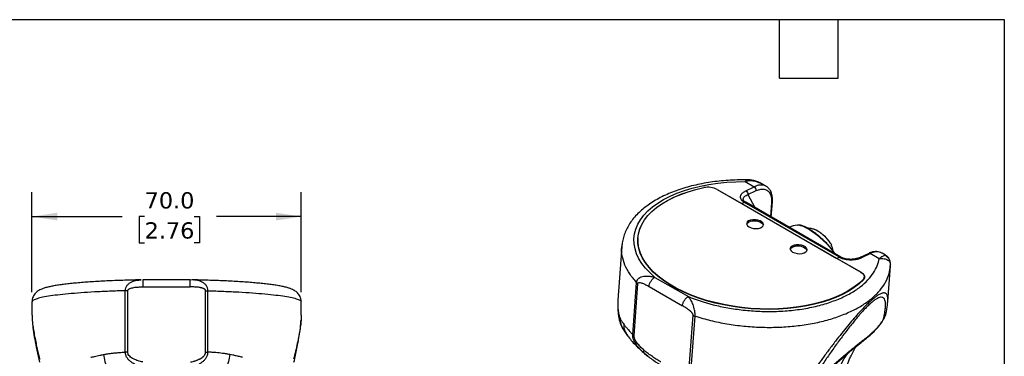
# Model space of a CAD drawing. Header units: millimetres. Extents: x 13 to 546, y 13 to 419.
# Tile 20 of 20: x 290 to 546, y 331 to 419. Entities that reach past the tile are written whole.
import ezdxf

# ---------------------------------------------------------------- set-up
doc = ezdxf.new("R2010")
doc.units = ezdxf.units.MM
doc.header["$LTSCALE"] = 2
doc.linetypes.add('SLD-Solid', pattern=[0])
doc.layers.add('DIMENSIONS', color=140, linetype='SLD-Solid', lineweight=25)
doc.layers.add('TEXT', color=140, linetype='SLD-Solid', lineweight=25)
doc.styles.add('SLDTEXTSTYLE0', font='VERDANA.TTF')
doc.dimstyles.new('SLDDIMSTYLE1', dxfattribs={"dimtxt": 4.316016, "dimasz": 6.604, "dimexe": 0, "dimexo": 0.0625, "dimgap": 1.079004, "dimtad": 0, "dimtih": 1, "dimtoh": 1, "dimrnd": 1e-09, "dimzin": 4, "dimdsep": 46, "dimtxsty": 'SLDTEXTSTYLE0', "dimsah": 1, "dimcen": 0.09, "dimadec": 0, "dimazin": 1, "dimtfac": 1, "dimtofl": 0, "dimtmove": 0, "dimatfit": 3, "dimfxl": 0, "dimfrac": 2, "dimtolj": 1, "dimtzin": 12, "dimarcsym": 0})

# ---------------------------------------------------------------- blocks, each defined once
blk = doc.blocks.new('_D_5')
at = {"layer": 'DIMENSIONS'}
for p, q in [((293.39, 348.17), (293.39, 374.19)), ((363.39, 348.17), (363.39, 374.19)), ((293.39, 367.84), (316.83, 367.84)), ((322.67, 367.84), (321.22, 367.84)), ((321.22, 367.84), (321.22, 360.98)), ((335.5, 367.84), (336.95, 367.84)), ((336.95, 367.84), (336.95, 360.98)), ((363.39, 367.84), (341.35, 367.84)), ((321.22, 360.98), (322.67, 360.98)), ((336.95, 360.98), (335.5, 360.98))]:
    blk.add_line(p, q, dxfattribs=at)
for points in [[(293.39, 367.84), (299.99, 366.82), (299.99, 368.85)], [(363.39, 367.84), (356.79, 368.85), (356.79, 366.82)]]:
    blk.add_solid(points, dxfattribs=at)
at = {"layer": 'DIMENSIONS', "char_height": 4.233, "attachment_point": 1, "style": 'SLDTEXTSTYLE0'}
for s, insert in [('70.0', (322.67, 374.18)), ('2.76', (322.67, 366.35))]:
    blk.add_mtext(s, dxfattribs=dict(at, insert=insert))

msp = doc.modelspace()

# ---------------------------------------------------------------- linework, layer by layer
for p, q in [((478.791, 376.949), (481.124, 375.602)), ((481.714, 376.95), (481.832, 376.886)), ((484.192, 375.722), (483.274, 376.252)), ((468.031, 375.365), (468.031, 375.367)), ((471.474, 374.891), (477.848, 371.211)), ((471.474, 374.891), (508.821, 353.331)), ((478.943, 374.564), (481.124, 375.602)), ((479.46, 373.558), (481.641, 374.597)), ((478.539, 371.541), (477.848, 371.211)), ((478.537, 371.539), (477.848, 371.211)), ((477.848, 371.211), (502.597, 356.924)), ((503.286, 357.252), (478.537, 371.539)), ((503.635, 357.266), (478.887, 371.553)), ((479.46, 373.558), (481.226, 370.203)), ((485.575, 371.388), (485.317, 367.841)), ((485.521, 367.723), (485.81, 371.699)), ((492.232, 365.637), (492.502, 365.653)), ((450.841, 361.486), (450.831, 361.434)), ((450.884, 362.323), (450.863, 362.026)), ((446.676, 360.029), (445.665, 346.103)), ((515.235, 357.801), (514.315, 358.332)), ((503.288, 357.253), (502.597, 356.924)), ((503.286, 357.252), (502.597, 356.924)), ((508.971, 353.244), (502.597, 356.924)), ((510.854, 358.256), (508.673, 357.217)), ((509.066, 357.174), (511.247, 358.213)), ((513.58, 356.866), (511.247, 358.213)), ((515.211, 357.804), (515.233, 357.798)), ((516.496, 355.534), (516.497, 355.811)), ((508.97, 353.239), (508.971, 353.244)), ((515.822, 345.728), (516.492, 354.961)), ((516.468, 355.531), (516.512, 355.336)), ((516.491, 355.018), (516.508, 355.39)), ((321.145, 351.291), (321.806, 351.331)), ((334.53, 351.366), (322.234, 351.366)), ((322.257, 351.311), (322.257, 351.339)), ((335.485, 351.306), (334.491, 351.349)), ((334.523, 351.311), (334.523, 351.339)), ((335.653, 351.297), (334.979, 351.334)), ((449.534, 337.088), (450.523, 350.705)), ((455.309, 352.009), (463.982, 347.002)), ((509.378, 351.234), (509.397, 351.493)), ((509.677, 351.812), (509.699, 352.109)), ((317.646, 332.557), (317.647, 348.535)), ((318.26, 332.565), (318.261, 348.544)), ((322.257, 349.54), (334.523, 349.54)), ((338.52, 332.565), (338.52, 348.544)), ((339.134, 332.557), (339.134, 348.535)), ((449.9, 336.805), (450.889, 350.422)), ((453.777, 349.64), (462.45, 344.633)), ((293.39, 345.632), (293.39, 342.153)), ((363.39, 342.136), (363.39, 345.632)), ((515.793, 345.432), (515.817, 345.728)), ((464.227, 328.534), (465.215, 342.152)), ((464.729, 328.316), (465.717, 341.934)), ((446.788, 338.899), (448.195, 336.772)), ((446.809, 338.987), (446.845, 338.908)), ((511.191, 336.969), (512.331, 338.047)), ((453.41, 331.515), (452.574, 332.2)), ((452.67, 332.111), (453.409, 331.514)), ((497.211, 325.217), (504.528, 331.485)), ((497.635, 325.76), (504.951, 332.029)), ((504.951, 332.029), (504.527, 331.486))]:
    msp.add_line(p, q)
at = {"flags": 128}
for points in [[(455.309, 352.009), (454.016, 353.173), (452.886, 354.377), (451.926, 355.615), (451.141, 356.879), (450.537, 358.162), (450.117, 359.456), (449.882, 360.753), (449.836, 362.046), (449.978, 363.327), (450.306, 364.589), (450.82, 365.824), (451.516, 367.025), (452.39, 368.185), (453.437, 369.297), (454.651, 370.354), (456.024, 371.351), (457.549, 372.281), (459.216, 373.14), (461.016, 373.921), (462.938, 374.62), (464.972, 375.234), (467.103, 375.758), (469.322, 376.19), (471.613, 376.527), (473.965, 376.766), (476.362, 376.908), (478.791, 376.949)], [(509.545, 351.402), (508.407, 350.351), (507.109, 349.358), (505.659, 348.429), (504.065, 347.57), (502.338, 346.785), (500.487, 346.081), (498.524, 345.46), (496.461, 344.926), (494.31, 344.483), (492.083, 344.133), (489.794, 343.879), (487.457, 343.722), (485.087, 343.663), (482.696, 343.702), (480.299, 343.839), (477.912, 344.073), (475.548, 344.403), (473.22, 344.826), (470.945, 345.341), (468.734, 345.945), (466.601, 346.632), (464.56, 347.401), (462.621, 348.245), (460.798, 349.16), (459.1, 350.14), (457.538, 351.179), (456.122, 352.272), (454.859, 353.411), (453.758, 354.59), (452.825, 355.802), (452.065, 357.039), (451.484, 358.294), (451.084, 359.56), (450.869, 360.828), (450.839, 362.092), (450.994, 363.344), (451.334, 364.576), (451.857, 365.78), (452.559, 366.95), (453.436, 368.079), (454.483, 369.159), (455.694, 370.185), (457.061, 371.15), (458.577, 372.048), (460.231, 372.875), (462.015, 373.624), (463.917, 374.292), (465.927, 374.874), (468.031, 375.367)], [(509.397, 351.493), (508.264, 350.444), (506.972, 349.453), (505.527, 348.525), (503.94, 347.668), (502.219, 346.884), (500.375, 346.181), (498.419, 345.56), (496.362, 345.027), (494.218, 344.584), (491.998, 344.235), (489.716, 343.981), (487.386, 343.823), (485.022, 343.763), (482.638, 343.801), (480.248, 343.937), (477.867, 344.17), (475.509, 344.499), (473.188, 344.921), (470.918, 345.434), (468.713, 346.035), (466.586, 346.721), (464.55, 347.487), (462.617, 348.329), (460.798, 349.241), (459.105, 350.218), (457.547, 351.255), (456.135, 352.345), (454.876, 353.481), (453.779, 354.657), (452.849, 355.865), (452.092, 357.099), (451.513, 358.351), (451.116, 359.613), (450.902, 360.878), (450.873, 362.139), (451.029, 363.387), (451.369, 364.615), (451.892, 365.816), (452.594, 366.982), (453.47, 368.107), (454.516, 369.184), (455.725, 370.207), (457.091, 371.168), (458.604, 372.063), (460.255, 372.886), (462.036, 373.633), (463.935, 374.297), (465.94, 374.877), (468.04, 375.367)], [(479.138, 365.878), (479.288, 366.138), (479.636, 366.412), (480.131, 366.611), (480.73, 366.718), (481.381, 366.723), (482.024, 366.626), (482.603, 366.435), (483.067, 366.167), (483.374, 365.847), (483.489, 365.562)], [(479.775, 365.13), (480.302, 364.898), (480.92, 364.753), (481.574, 364.706), (482.206, 364.763), (482.76, 364.918), (483.186, 365.157), (483.446, 365.46), (483.518, 365.799), (483.395, 366.144), (483.089, 366.464), (482.625, 366.732), (482.046, 366.923), (481.402, 367.02), (480.752, 367.015), (480.152, 366.908), (479.657, 366.709), (479.31, 366.435), (479.142, 366.11), (479.168, 365.764), (479.385, 365.428), (479.775, 365.13)], [(492.502, 365.653), (492.586, 365.649), (493.156, 365.543), (493.836, 365.303), (494.607, 364.935), (495.448, 364.45), (496.336, 363.86), (497.247, 363.182), (498.155, 362.434), (499.037, 361.636), (499.868, 360.811), (500.626, 359.98), (501.289, 359.167), (501.84, 358.394), (501.933, 358.249)], [(450.863, 362.026), (450.851, 361.841), (450.845, 361.134)], [(490.451, 359.346), (490.602, 359.606), (490.949, 359.88), (491.445, 360.08), (492.044, 360.187), (492.694, 360.192), (493.338, 360.095), (493.917, 359.904), (494.381, 359.636), (494.688, 359.315), (494.803, 359.031)], [(491.088, 358.599), (491.616, 358.367), (492.234, 358.221), (492.888, 358.175), (493.52, 358.231), (494.073, 358.386), (494.499, 358.626), (494.76, 358.928), (494.832, 359.267), (494.709, 359.612), (494.402, 359.933), (493.939, 360.201), (493.359, 360.392), (492.716, 360.489), (492.066, 360.484), (491.466, 360.377), (490.971, 360.177), (490.624, 359.903), (490.456, 359.579), (490.481, 359.233), (490.699, 358.897), (491.088, 358.599)], [(500.97, 360.802), (501.147, 360.449), (501.161, 360.415)], [(508.821, 353.331), (509.123, 353.129), (509.367, 352.909), (509.548, 352.674), (509.66, 352.431), (509.701, 352.186), (509.67, 351.944), (509.567, 351.711), (509.397, 351.493)], [(509.545, 351.402), (509.717, 351.62), (509.82, 351.854), (509.851, 352.097), (509.811, 352.343), (509.699, 352.586), (509.518, 352.822), (509.273, 353.043), (508.971, 353.244)]]:
    msp.add_lwpolyline(points, dxfattribs=at)
for centre, radius, start, end in [((469.083, 370.295), 5.18, 62.51677, 101.71731), ((469.087, 370.303), 5.172, 62.51667, 101.68042), ((482.774, 372.779), 3.271, 65.1657, 120.29995), ((480.496, 374.645), 1.145, 357.60581, 56.74785), ((478.725, 371.219), 0.371, 64.01194, 120.43999), ((481.135, 362.365), 4.357, 80.652, 104.98286), ((493.714, 356.762), 8.998, 99.48314, 113.14641), ((493.11, 356.027), 9.196, 31.27965, 68.17128), ((492.449, 355.834), 4.357, 80.65591, 104.97899), ((511.01, 357.867), 0.419, 55.61587, 111.88753), ((512.893, 355.406), 3.254, 64.0696, 120.38233), ((503.477, 356.91), 0.392, 68.88092, 119.18321), ((508.763, 351.892), 0.917, 326.2597, 355.01952), ((508.864, 351.697), 0.882, 356.24047, 20.31775)]:
    msp.add_arc(centre, radius, start, end)
for points, knots in [([(479.499, 377.384), (478.941, 377.393), (477.593, 377.415), (475.47, 377.346), (473.143, 377.192), (470.853, 376.946), (468.611, 376.613), (466.425, 376.191), (464.305, 375.682), (462.261, 375.087), (460.302, 374.406), (458.436, 373.641), (456.673, 372.794), (455.021, 371.865), (453.491, 370.856), (452.093, 369.773), (450.837, 368.618), (449.734, 367.4), (448.792, 366.127), (448.018, 364.809), (447.411, 363.458), (446.986, 362.083), (446.745, 360.94), (446.709, 360.254), (446.697, 360.036)], [0, 0, 0, 0, 0.0334681, 0.0809182, 0.128406, 0.1759462, 0.2235539, 0.2712443, 0.3190321, 0.3669308, 0.4149504, 0.4630955, 0.5113597, 0.5597194, 0.6081158, 0.6564308, 0.7045165, 0.7521858, 0.7992409, 0.8455205, 0.8909495, 0.9355673, 0.9795247, 1, 1, 1, 1]), ([(478.791, 376.949), (478.974, 377.161), (479.208, 377.431), (479.448, 377.358), (479.499, 377.342)], [0, 0, 0, 0, 0.7852347, 1, 1, 1, 1]), ([(481.832, 376.886), (481.762, 376.907), (481.621, 376.95), (481.409, 377.004), (481.194, 377.05), (480.976, 377.087), (480.756, 377.116), (480.533, 377.134), (480.287, 377.144), (479.999, 377.14), (479.649, 377.112), (479.24, 377.055), (478.947, 376.986), (478.791, 376.949)], [0, 0, 0, 0, 0.0690391, 0.1388059, 0.2093426, 0.2806898, 0.3528868, 0.4259717, 0.4999808, 0.5961756, 0.7115581, 0.8461601, 1, 1, 1, 1]), ([(481.74, 376.962), (481.407, 377.069), (480.762, 377.274), (480.011, 377.39), (479.592, 377.383), (479.496, 377.381)], [0, 0, 0, 0, 0.4523023, 0.8751577, 1, 1, 1, 1]), ([(483.274, 376.227), (483.174, 376.293), (482.683, 376.615), (482.124, 376.821), (481.678, 376.985)], [0, 0, 0, 0, 0.20400626, 1, 1, 1, 1]), ([(481.832, 376.886), (482.088, 376.793), (482.575, 376.618), (483.052, 376.393), (483.262, 376.257), (483.273, 376.251)], [0, 0, 0, 0, 0.5140881, 0.9763891, 1, 1, 1, 1]), ([(478.539, 371.541), (478.5, 371.564), (478.42, 371.611), (478.309, 371.686), (478.205, 371.762), (478.108, 371.841), (478.018, 371.922), (477.935, 372.006), (477.859, 372.092), (477.717, 372.275), (477.564, 372.569), (477.521, 372.908), (477.559, 373.184), (477.631, 373.398), (477.744, 373.611), (477.904, 373.823), (478.104, 374.027), (478.346, 374.221), (478.623, 374.402), (478.836, 374.51), (478.943, 374.564)], [0, 0, 0, 0, 0.02666149, 0.05319552, 0.07967299, 0.10616526, 0.13274354, 0.1594784, 0.18643913, 0.21369334, 0.32898085, 0.44770595, 0.5111824, 0.57583947, 0.64335463, 0.71202036, 0.78385454, 0.85537065, 0.92720865, 1, 1, 1, 1]), ([(478.943, 374.564), (479.091, 374.478), (479.233, 374.32), (479.424, 373.948), (479.473, 373.736), (479.46, 373.558)], [0, 0, 0, 0, 0.5, 0.5, 1, 1, 1, 1]), ([(481.641, 374.597), (482.054, 374.794), (482.462, 374.919), (483.235, 375.018), (483.601, 374.991), (484.259, 374.787), (484.552, 374.61), (485.042, 374.12), (485.239, 373.806), (485.38, 373.437)], [0, 0, 0, 0, 0.25, 0.25, 0.5, 0.5, 0.75, 0.75, 1, 1, 1, 1]), ([(485.574, 374.017), (485.518, 374.153), (485.363, 374.531), (485.005, 375.062), (484.567, 375.507), (484.241, 375.676), (484.127, 375.735)], [0, 0, 0, 0, 0.1838317, 0.5113382, 0.8295936, 1, 1, 1, 1]), ([(485.38, 373.437), (485.44, 373.511), (485.561, 373.659), (485.613, 373.884), (485.566, 374), (485.548, 374.045)], [0, 0, 0, 0, 0.3811997, 0.7623994, 1, 1, 1, 1]), ([(485.805, 371.64), (485.826, 372.077), (485.867, 372.961), (485.66, 373.694), (485.556, 374.065)], [0, 0, 0, 0, 0.493766, 1, 1, 1, 1]), ([(478.352, 372.034), (478.31, 372.127), (478.219, 372.329), (478.266, 372.725), (478.605, 373.186), (479.174, 373.434), (479.46, 373.558)], [0, 0, 0, 0, 0.1486816, 0.322135, 0.6592225, 1, 1, 1, 1]), ([(478.908, 371.544), (478.774, 371.63), (478.509, 371.8), (478.398, 371.962), (478.344, 372.042)], [0, 0, 0, 0, 0.50592631, 1, 1, 1, 1]), ([(485.38, 373.437), (485.406, 373.366), (485.431, 373.294), (485.474, 373.143), (485.493, 373.065), (485.542, 372.826), (485.564, 372.658), (485.593, 372.311), (485.598, 372.131), (485.597, 371.765), (485.586, 371.577), (485.575, 371.388)], [0, 0, 0, 0, 0.125, 0.125, 0.25, 0.25, 0.5, 0.5, 0.75, 0.75, 1, 1, 1, 1]), ([(485.803, 371.655), (485.804, 371.649), (485.807, 371.611), (485.772, 371.543), (485.698, 371.456), (485.616, 371.411), (485.575, 371.388)], [0, 0, 0, 0, 0.0559905, 0.3706604, 0.6853302, 1, 1, 1, 1]), ([(496.876, 363.579), (496.735, 363.685), (496.319, 363.998), (495.64, 364.441), (494.858, 364.899), (494.122, 365.261), (493.442, 365.513), (492.934, 365.648), (492.666, 365.644), (492.584, 365.643)], [0, 0, 0, 0, 0.0840426, 0.2492555, 0.4151918, 0.582357, 0.7516187, 0.9244966, 1, 1, 1, 1]), ([(496.55, 364.55), (496.5, 364.567), (496.141, 364.681), (495.617, 364.776), (495.143, 364.801), (494.993, 364.809)], [0, 0, 0, 0, 0.1005436, 0.716059, 1, 1, 1, 1]), ([(501.012, 360.737), (500.96, 360.83), (500.803, 361.111), (500.461, 361.587), (499.968, 362.16), (499.42, 362.709), (498.838, 363.222), (498.238, 363.683), (497.639, 364.075), (497.083, 364.379), (496.736, 364.49), (496.573, 364.543)], [0, 0, 0, 0, 0.0630639, 0.1904136, 0.3103586, 0.4265719, 0.5415649, 0.6567775, 0.7732975, 0.893304, 1, 1, 1, 1]), ([(500.774, 359.938), (500.645, 360.092), (500.308, 360.495), (499.677, 361.158), (498.911, 361.903), (498.105, 362.617), (497.419, 363.183), (497.01, 363.481), (496.876, 363.579)], [0, 0, 0, 0, 0.1215542, 0.3176906, 0.51330447, 0.70870439, 0.90413074, 1, 1, 1, 1]), ([(450.523, 350.705), (449.898, 351.441), (448.647, 352.913), (447.415, 355.225), (446.755, 357.559), (446.532, 359.178), (446.684, 359.989), (446.692, 360.035)], [0, 0, 0, 0, 0.2462848, 0.4925696, 0.7388544, 0.9851392, 1, 1, 1, 1]), ([(502.053, 358.18), (502.048, 358.189), (501.918, 358.421), (501.588, 358.907), (501.16, 359.491), (500.857, 359.842), (500.774, 359.938)], [0, 0, 0, 0, 0.0171879, 0.4330833, 0.8438963, 1, 1, 1, 1]), ([(501.587, 358.899), (501.534, 359.165), (501.428, 359.692), (501.239, 360.194), (501.146, 360.443)], [0, 0, 0, 0, 0.5051226, 1, 1, 1, 1]), ([(514.25, 358.345), (514.162, 358.399), (513.88, 358.571), (513.324, 358.705), (512.616, 358.752), (511.87, 358.642), (511.278, 358.45), (510.937, 358.294), (510.854, 358.256)], [0, 0, 0, 0, 0.0923977, 0.2966135, 0.5016646, 0.7119427, 0.9289964, 1, 1, 1, 1]), ([(463.982, 347.002), (465.884, 346.23), (468.044, 345.511), (471.642, 344.603), (472.899, 344.329), (475.515, 343.856), (476.873, 343.657), (479.661, 343.348), (481.092, 343.239), (483.993, 343.124), (485.462, 343.118), (488.396, 343.217), (489.861, 343.322), (492.741, 343.645), (494.157, 343.863), (496.895, 344.407), (498.217, 344.734), (500.729, 345.483), (501.919, 345.906), (504.138, 346.832), (505.167, 347.335), (507.045, 348.401), (507.895, 348.963), (509.41, 350.128), (510.075, 350.73), (511.225, 351.951), (511.709, 352.572), (512.911, 354.434), (513.375, 355.675), (513.58, 356.866)], [0, 0, 0, 0, 0.125, 0.125, 0.1875, 0.1875, 0.25, 0.25, 0.3125, 0.3125, 0.375, 0.375, 0.4375, 0.4375, 0.5, 0.5, 0.5625, 0.5625, 0.625, 0.625, 0.6875, 0.6875, 0.75, 0.75, 0.8125, 0.8125, 0.875, 0.875, 1, 1, 1, 1]), ([(503.288, 357.253), (503.35, 357.274), (503.473, 357.316), (503.595, 357.309), (503.634, 357.268), (503.636, 357.266)], [0, 0, 0, 0, 0.4864369, 0.9728746, 1, 1, 1, 1]), ([(503.288, 357.253), (503.337, 357.227), (503.434, 357.173), (503.639, 357.071), (504.026, 356.912), (504.641, 356.734), (505.434, 356.61), (506.241, 356.574), (507.033, 356.618), (507.64, 356.715), (508.11, 356.825), (508.492, 356.937), (508.818, 357.06), (509.009, 357.148), (509.066, 357.174)], [0, 0, 0, 0, 0.0312723, 0.0625254, 0.125048, 0.2498541, 0.3742901, 0.4998098, 0.6249497, 0.7499237, 0.8039819, 0.8749894, 0.9629816, 1, 1, 1, 1]), ([(508.695, 357.228), (508.264, 357.064), (507.633, 356.823), (506.597, 356.708), (505.855, 356.7), (505.154, 356.768), (504.533, 356.898), (504.008, 357.072), (503.742, 357.214), (503.614, 357.281)], [0, 0, 0, 0, 0.2981592, 0.4364568, 0.5665505, 0.6880917, 0.8008436, 0.9047652, 1, 1, 1, 1]), ([(509.066, 357.174), (508.99, 357.209), (508.847, 357.274), (508.728, 357.231), (508.671, 357.21)], [0, 0, 0, 0, 0.52644233, 1, 1, 1, 1]), ([(514.961, 357.761), (514.863, 357.698), (514.677, 357.612), (514.313, 357.398), (514.178, 357.313), (513.89, 357.113), (513.738, 356.998), (513.58, 356.866)], [0, 0, 0, 0, 0.5, 0.5, 0.75, 0.75, 1, 1, 1, 1]), ([(513.58, 356.866), (514.014, 356.896), (514.864, 356.956), (515.837, 356.571), (516.405, 356.06), (516.45, 355.681), (516.468, 355.531)], [0, 0, 0, 0, 0.2887922, 0.5650609, 0.827965, 1, 1, 1, 1]), ([(514.961, 357.761), (515.021, 357.792), (515.116, 357.842), (515.185, 357.814), (515.211, 357.804)], [0, 0, 0, 0, 0.6246897, 1, 1, 1, 1]), ([(516.472, 355.785), (516.467, 355.883), (516.448, 356.241), (516.161, 356.812), (515.653, 357.413), (515.188, 357.647), (514.961, 357.761)], [0, 0, 0, 0, 0.1121755, 0.4129543, 0.7137335, 1, 1, 1, 1]), ([(516.499, 355.78), (516.453, 356.025), (516.36, 356.523), (515.981, 357.164), (515.579, 357.604), (515.288, 357.749), (515.204, 357.79)], [0, 0, 0, 0, 0.2860869, 0.5819529, 0.8792985, 1, 1, 1, 1]), ([(465.717, 341.934), (467.054, 341.537), (469.728, 340.742), (473.998, 339.884), (478.37, 339.289), (482.798, 338.991), (487.206, 338.988), (491.525, 339.28), (495.684, 339.864), (499.618, 340.73), (503.263, 341.864), (506.562, 343.248), (509.461, 344.859), (511.914, 346.673), (513.886, 348.659), (515.326, 350.788), (516.237, 352.915), (516.391, 354.348), (516.462, 355.01)], [0, 0, 0, 0, 0.0630573, 0.1261147, 0.189172, 0.2522294, 0.3152867, 0.378344, 0.4414014, 0.5044587, 0.567516, 0.6305734, 0.6936307, 0.7566881, 0.8197454, 0.8828027, 0.9458601, 1, 1, 1, 1]), ([(321.805, 351.362), (321.679, 351.359), (320.8, 351.344), (319.189, 351.306), (317, 351.243), (314.868, 351.165), (312.802, 351.074), (310.811, 350.97), (308.905, 350.854), (307.092, 350.726), (305.381, 350.586), (303.777, 350.434), (302.286, 350.271), (300.911, 350.096), (299.655, 349.908), (298.511, 349.704), (297.465, 349.475), (296.547, 349.219), (295.819, 348.947), (295.239, 348.653), (294.784, 348.354), (294.363, 347.99), (293.98, 347.536), (293.657, 346.982), (293.455, 346.344), (293.366, 345.871), (293.392, 345.637), (293.392, 345.63)], [0, 0, 0, 0, 0.0084432, 0.0588775, 0.1093373, 0.1598275, 0.2103585, 0.2609439, 0.3116011, 0.3623538, 0.413235, 0.4642929, 0.5155996, 0.5672695, 0.6194936, 0.6726177, 0.7273347, 0.785265, 0.8376274, 0.8691429, 0.8951686, 0.9180815, 0.939195, 0.9594863, 0.9794721, 0.9993838, 1, 1, 1, 1]), ([(317.647, 348.535), (317.678, 348.798), (317.741, 349.328), (318.136, 349.988), (318.682, 350.509), (319.507, 350.984), (320.353, 351.263), (320.98, 351.285), (321.145, 351.291)], [0, 0, 0, 0, 0.1518896, 0.3064294, 0.4521398, 0.6142321, 0.8986237, 1, 1, 1, 1]), ([(322.257, 349.54), (322.257, 349.799), (322.257, 350.317), (322.257, 350.926), (322.257, 351.283), (322.257, 351.305), (322.257, 351.311)], [0, 0, 0, 0, 0.29000544, 0.58001088, 0.87001632, 1, 1, 1, 1]), ([(334.523, 349.54), (334.523, 349.799), (334.523, 350.317), (334.523, 350.926), (334.523, 351.283), (334.523, 351.304), (334.523, 351.311)], [0, 0, 0, 0, 0.290109, 0.580218, 0.8703269, 1, 1, 1, 1]), ([(363.369, 345.633), (363.372, 345.773), (363.38, 346.151), (363.218, 346.733), (362.944, 347.317), (362.597, 347.794), (362.215, 348.176), (361.806, 348.487), (361.355, 348.754), (360.811, 349.006), (360.096, 349.261), (359.204, 349.502), (358.115, 349.735), (356.919, 349.942), (355.581, 350.136), (354.145, 350.312), (352.603, 350.474), (350.955, 350.624), (349.205, 350.762), (347.358, 350.887), (345.421, 351.001), (343.404, 351.101), (341.315, 351.188), (339.163, 351.262), (337.05, 351.321), (335.64, 351.349), (334.98, 351.361)], [0, 0, 0, 0, 0.01214069, 0.03259528, 0.05240543, 0.0722455, 0.09291734, 0.11557154, 0.14196554, 0.17499472, 0.22027792, 0.27975633, 0.33342769, 0.39025108, 0.44431519, 0.49699867, 0.54891974, 0.60037419, 0.65152353, 0.70246393, 0.75325637, 0.80394144, 0.85454731, 0.90509429, 0.9555975, 1, 1, 1, 1]), ([(339.134, 348.535), (339.104, 348.805), (339.046, 349.331), (338.638, 349.993), (338.104, 350.503), (337.251, 350.998), (336.414, 351.271), (335.783, 351.293), (335.653, 351.297)], [0, 0, 0, 0, 0.1562962, 0.3045504, 0.4576456, 0.6103282, 0.9202829, 1, 1, 1, 1]), ([(450.523, 350.705), (450.528, 350.746), (450.537, 350.826), (450.562, 350.944), (450.595, 351.058), (450.637, 351.168), (450.687, 351.275), (450.745, 351.377), (450.811, 351.475), (450.884, 351.568), (450.965, 351.656), (451.053, 351.739), (451.276, 351.922), (451.709, 352.155), (452.292, 352.304), (452.823, 352.361), (453.269, 352.368), (453.745, 352.337), (454.246, 352.267), (454.772, 352.16), (455.127, 352.06), (455.309, 352.009)], [0, 0, 0, 0, 0.022706, 0.0452848, 0.0677805, 0.0902371, 0.1126988, 0.1352094, 0.1578116, 0.1805473, 0.2034571, 0.2265799, 0.2499528, 0.3682508, 0.4998488, 0.5729244, 0.6500361, 0.7312668, 0.8166622, 0.9062405, 1, 1, 1, 1]), ([(450.889, 350.422), (450.896, 350.518), (450.949, 350.585), (451.108, 350.66), (451.211, 350.67), (451.437, 350.658), (451.56, 350.635), (451.815, 350.57), (451.948, 350.527), (452.352, 350.378), (452.632, 350.25), (453.199, 349.965), (453.487, 349.807), (453.777, 349.64)], [0, 0, 0, 0, 0.125, 0.125, 0.25, 0.25, 0.375, 0.375, 0.5, 0.5, 0.75, 0.75, 1, 1, 1, 1]), ([(453.777, 349.64), (453.792, 349.84), (453.838, 350.07), (454.005, 350.554), (454.127, 350.806), (454.427, 351.268), (454.603, 351.477), (454.961, 351.808), (455.143, 351.93), (455.309, 352.009)], [0, 0, 0, 0, 0.25, 0.25, 0.5, 0.5, 0.75, 0.75, 1, 1, 1, 1]), ([(317.647, 348.535), (316.258, 348.491), (313.481, 348.403), (309.6, 348.215), (306.008, 347.988), (302.776, 347.723), (299.953, 347.425), (297.586, 347.097), (295.708, 346.747), (294.365, 346.379), (293.535, 346.005), (293.447, 345.754), (293.404, 345.632)], [0, 0, 0, 0, 0.1005236, 0.20104719, 0.30157079, 0.40209438, 0.50261798, 0.60314157, 0.70366517, 0.80418877, 0.90471236, 1, 1, 1, 1]), ([(318.261, 348.544), (318.261, 348.656), (318.326, 348.766), (318.533, 348.953), (318.673, 349.032), (318.981, 349.165), (319.15, 349.22), (319.503, 349.312), (319.687, 349.35), (320.251, 349.445), (320.643, 349.483), (321.441, 349.531), (321.847, 349.54), (322.257, 349.54)], [0, 0, 0, 0, 0.125, 0.125, 0.25, 0.25, 0.375, 0.375, 0.5, 0.5, 0.75, 0.75, 1, 1, 1, 1]), ([(338.52, 348.544), (338.52, 348.572), (338.516, 348.599), (338.501, 348.654), (338.489, 348.683), (338.46, 348.735), (338.434, 348.773), (338.401, 348.81), (338.377, 348.835), (338.363, 348.849), (338.303, 348.903), (338.217, 348.965), (338.093, 349.033), (338.025, 349.066), (337.995, 349.08), (337.974, 349.089), (337.962, 349.095), (337.882, 349.13), (337.765, 349.174), (337.614, 349.221), (337.535, 349.244), (337.501, 349.254), (337.477, 349.26), (337.464, 349.263), (337.37, 349.288), (337.239, 349.319), (337.076, 349.351), (336.991, 349.367), (336.955, 349.373), (336.93, 349.378), (336.916, 349.38), (336.734, 349.411), (336.459, 349.448), (336.109, 349.481), (335.926, 349.495), (335.833, 349.501), (335.792, 349.504), (335.765, 349.505), (335.75, 349.506), (335.371, 349.529), (334.966, 349.54), (334.523, 349.54)], [0, 0, 0, 0, 0.03125, 0.03125, 0.0625, 0.0625, 0.09375, 0.109375, 0.109375, 0.125, 0.125, 0.1875, 0.21875, 0.234375, 0.2421875, 0.2421875, 0.25, 0.25, 0.3125, 0.34375, 0.359375, 0.3671875, 0.3671875, 0.375, 0.375, 0.4375, 0.46875, 0.484375, 0.4921875, 0.4921875, 0.5, 0.5, 0.625, 0.6875, 0.71875, 0.734375, 0.7421875, 0.7421875, 0.75, 0.75, 1, 1, 1, 1]), ([(339.134, 348.535), (340.522, 348.491), (343.299, 348.403), (347.18, 348.215), (350.773, 347.988), (354.004, 347.723), (356.827, 347.425), (359.194, 347.097), (361.072, 346.747), (362.415, 346.379), (363.245, 346.005), (363.333, 345.754), (363.376, 345.632)], [0, 0, 0, 0, 0.1005236, 0.20104719, 0.30157079, 0.40209438, 0.50261798, 0.60314157, 0.70366517, 0.80418877, 0.90471236, 1, 1, 1, 1]), ([(445.675, 346.13), (445.644, 345.532), (445.582, 344.304), (445.744, 342.392), (446.099, 340.461), (446.558, 339.423), (446.79, 338.897)], [0, 0, 0, 0, 0.23939, 0.4913105, 0.7421057, 1, 1, 1, 1]), ([(445.671, 346.102), (445.659, 345.957), (445.633, 345.628), (445.624, 345.016), (445.642, 344.316), (445.699, 343.606), (445.781, 342.969), (445.891, 342.384), (446.036, 341.829), (446.163, 341.536), (446.227, 341.388)], [0, 0, 0, 0, 0.0880829, 0.1996303, 0.3615698, 0.5004659, 0.6174174, 0.7443949, 0.8702588, 1, 1, 1, 1]), ([(462.45, 344.633), (462.466, 344.855), (462.519, 345.095), (462.69, 345.573), (462.808, 345.811), (463.092, 346.249), (463.257, 346.45), (463.61, 346.782), (463.798, 346.914), (463.982, 347.002)], [0, 0, 0, 0, 0.25, 0.25, 0.5, 0.5, 0.75, 0.75, 1, 1, 1, 1]), ([(465.717, 341.934), (465.719, 341.969), (465.723, 342.041), (465.728, 342.161), (465.73, 342.309), (465.724, 342.482), (465.712, 342.654), (465.699, 342.851), (465.675, 343.05), (465.641, 343.273), (465.57, 343.67), (465.431, 344.245), (465.204, 344.93), (464.938, 345.55), (464.67, 346.053), (464.348, 346.551), (464.123, 346.829), (463.982, 347.002)], [0, 0, 0, 0, 0.0187581, 0.0396255, 0.0625103, 0.0938945, 0.125011, 0.1449099, 0.187514, 0.2191125, 0.2500623, 0.3763566, 0.5000654, 0.619894, 0.7500755, 0.8441385, 1, 1, 1, 1]), ([(515.817, 345.728), (515.824, 345.81), (515.851, 346.109), (515.841, 346.548), (515.783, 347.029), (515.66, 347.413), (515.476, 347.701), (515.225, 347.888), (514.912, 347.968), (514.563, 347.943), (514.193, 347.839), (513.818, 347.678), (513.339, 347.416), (512.73, 347.009), (511.951, 346.394), (511.078, 345.623), (510.128, 344.705), (509.118, 343.66), (507.99, 342.429), (506.715, 340.97), (505.289, 339.265), (503.774, 337.388), (502.171, 335.339), (500.522, 333.168), (498.883, 330.958), (497.269, 328.738), (496.224, 327.271), (495.692, 326.522)], [0, 0, 0, 0, 0.0161897, 0.0587834, 0.0992644, 0.1377102, 0.1763476, 0.2130825, 0.2480593, 0.2814452, 0.3068229, 0.3314686, 0.3554988, 0.3906547, 0.4251653, 0.4609981, 0.4971165, 0.5323294, 0.5690695, 0.6138364, 0.6615777, 0.7127061, 0.7670811, 0.8255355, 0.8843744, 0.9410316, 1, 1, 1, 1]), ([(514.764, 341.463), (514.791, 341.584), (514.844, 341.826), (514.915, 342.176), (514.979, 342.514), (515.056, 342.957), (515.135, 343.49), (515.214, 344.217), (515.244, 344.917), (515.201, 345.565), (515.073, 346.174), (514.775, 346.702), (514.256, 346.895), (513.662, 346.786), (513.12, 346.556), (512.477, 346.158), (511.735, 345.589), (510.907, 344.851), (510.01, 343.962), (509.066, 342.95), (507.77, 341.473), (506.115, 339.448), (504.154, 336.886), (502.234, 334.258), (500.68, 332.051), (499.457, 330.277), (498.557, 328.953), (497.658, 327.615), (497.072, 326.729), (496.773, 326.278)], [0, 0, 0, 0, 0.0161696, 0.032066, 0.0476915, 0.0630488, 0.0949869, 0.1260074, 0.1762988, 0.2139682, 0.2515812, 0.3140943, 0.3763473, 0.4074022, 0.4383725, 0.4692876, 0.5001517, 0.5310141, 0.5619046, 0.5928452, 0.623871, 0.6860596, 0.7485253, 0.8111871, 0.874025, 0.9050114, 0.9369645, 0.9679156, 1, 1, 1, 1]), ([(465.215, 342.152), (465.216, 342.176), (465.215, 342.201), (465.208, 342.254), (465.202, 342.284), (465.184, 342.339), (465.168, 342.382), (465.147, 342.428), (465.132, 342.459), (465.122, 342.476), (465.083, 342.547), (465.027, 342.635), (464.943, 342.744), (464.897, 342.799), (464.877, 342.824), (464.863, 342.84), (464.855, 342.849), (464.8, 342.912), (464.72, 342.997), (464.616, 343.099), (464.562, 343.151), (464.538, 343.173), (464.522, 343.188), (464.513, 343.197), (464.448, 343.256), (464.357, 343.336), (464.244, 343.43), (464.185, 343.478), (464.159, 343.498), (464.142, 343.512), (464.132, 343.52), (464.005, 343.62), (463.813, 343.764), (463.568, 343.935), (463.439, 344.022), (463.374, 344.065), (463.345, 344.084), (463.326, 344.096), (463.315, 344.103), (463.049, 344.277), (462.763, 344.452), (462.45, 344.633)], [0, 0, 0, 0, 0.03125, 0.03125, 0.0625, 0.0625, 0.09375, 0.109375, 0.109375, 0.125, 0.125, 0.1875, 0.21875, 0.234375, 0.2421875, 0.2421875, 0.25, 0.25, 0.3125, 0.34375, 0.359375, 0.3671875, 0.3671875, 0.375, 0.375, 0.4375, 0.46875, 0.484375, 0.4921875, 0.4921875, 0.5, 0.5, 0.625, 0.6875, 0.71875, 0.734375, 0.7421875, 0.7421875, 0.75, 0.75, 1, 1, 1, 1]), ([(515.317, 342.573), (515.485, 343.339), (515.711, 344.37), (515.751, 345.215), (515.761, 345.432)], [0, 0, 0, 0, 0.7421295, 1, 1, 1, 1]), ([(293.395, 342.153), (293.394, 342.067), (293.39, 341.747), (293.414, 341.274), (293.454, 340.864), (293.466, 340.744)], [0, 0, 0, 0, 0.20595639, 0.76603836, 1, 1, 1, 1]), ([(293.466, 340.744), (293.481, 340.566), (293.535, 339.943), (293.706, 338.718), (293.989, 337.048), (294.277, 335.603), (294.515, 334.489), (294.679, 333.747), (294.851, 332.992), (295.02, 332.275), (295.2, 331.517), (295.326, 331.008), (295.4, 330.712)], [0, 0, 0, 0, 0.0657376, 0.230494, 0.4066181, 0.5870263, 0.6548246, 0.7244483, 0.7954607, 0.8637562, 0.9206385, 1, 1, 1, 1]), ([(293.472, 340.743), (293.478, 340.605), (293.515, 339.86), (293.719, 338.25), (294.094, 335.823), (294.626, 333.026), (295.076, 330.993), (295.304, 329.963)], [0, 0, 0, 0, 0.0457654, 0.2477473, 0.4776085, 0.7355812, 1, 1, 1, 1]), ([(363.315, 340.818), (363.3, 340.617), (363.251, 339.95), (363.056, 338.601), (362.746, 336.803), (362.351, 334.858), (361.898, 332.828), (361.555, 331.427), (361.38, 330.712)], [0, 0, 0, 0, 0.0754423, 0.2504298, 0.4385456, 0.6278982, 0.8102303, 1, 1, 1, 1]), ([(361.475, 329.962), (361.74, 331.156), (362.258, 333.502), (362.833, 336.683), (363.201, 339.138), (363.277, 340.388), (363.303, 340.818)], [0, 0, 0, 0, 0.3052602, 0.5995994, 0.8620293, 1, 1, 1, 1]), ([(363.377, 342.136), (363.381, 341.945), (363.388, 341.554), (363.34, 341.067), (363.315, 340.818)], [0, 0, 0, 0, 0.4879411, 1, 1, 1, 1]), ([(446.227, 341.388), (446.258, 341.326), (446.331, 341.179), (446.471, 340.926), (446.652, 340.627), (446.887, 340.267), (447.073, 340.01), (447.179, 339.865)], [0, 0, 0, 0, 0.12191045, 0.28857679, 0.49999831, 0.71785761, 1, 1, 1, 1]), ([(446.227, 341.388), (446.241, 340.865), (446.266, 340.01), (446.657, 339.273), (446.809, 338.987)], [0, 0, 0, 0, 0.6119848, 1, 1, 1, 1]), ([(512.305, 338.021), (512.627, 338.341), (513.103, 338.813), (513.772, 339.63), (514.25, 340.286), (514.667, 340.956), (515.092, 341.765), (515.235, 342.266), (515.327, 342.589)], [0, 0, 0, 0, 0.2688704, 0.397697, 0.5256056, 0.6524255, 0.7754282, 1, 1, 1, 1]), ([(512.617, 338.465), (512.842, 338.678), (513.073, 338.915), (513.536, 339.432), (513.769, 339.714), (514.084, 340.144), (514.183, 340.288), (514.362, 340.568), (514.442, 340.703), (514.644, 341.082), (514.727, 341.297), (514.764, 341.463)], [0, 0, 0, 0, 0.25, 0.25, 0.5, 0.5, 0.625, 0.625, 0.75, 0.75, 1, 1, 1, 1]), ([(515.282, 342.579), (515.271, 342.469), (515.229, 342.054), (514.961, 341.713), (514.764, 341.463)], [0, 0, 0, 0, 0.2647979, 1, 1, 1, 1]), ([(447.179, 339.865), (447.232, 339.792), (447.339, 339.647), (447.508, 339.425), (447.681, 339.203), (447.859, 338.979), (448.043, 338.754), (448.276, 338.475), (448.588, 338.108), (449.016, 337.626), (449.353, 337.276), (449.534, 337.088)], [0, 0, 0, 0, 0.0855412, 0.1701887, 0.2539501, 0.3368334, 0.4188468, 0.4999987, 0.6382598, 0.8049208, 1, 1, 1, 1]), ([(447.179, 339.865), (447.218, 339.274), (447.293, 338.13), (447.919, 337.223), (448.222, 336.785)], [0, 0, 0, 0, 0.5164358, 1, 1, 1, 1]), ([(512.32, 338.048), (512.335, 338.059), (512.473, 338.159), (512.549, 338.321), (512.617, 338.465)], [0, 0, 0, 0, 0.1121382, 1, 1, 1, 1]), ([(448.174, 336.799), (448.822, 336.001), (450.099, 334.429), (451.784, 332.917), (452.614, 332.172)], [0, 0, 0, 0, 0.5078813, 1, 1, 1, 1]), ([(452.574, 332.2), (452.477, 332.286), (452.296, 332.446), (451.94, 332.776), (451.335, 333.374), (450.666, 334.153), (450.108, 335.012), (449.825, 335.588), (449.663, 336.048), (449.589, 336.347), (449.551, 336.58), (449.534, 336.744), (449.529, 336.911), (449.532, 337.022), (449.534, 337.088)], [0, 0, 0, 0, 0.0673022, 0.125044, 0.2500645, 0.4998124, 0.6311626, 0.74991, 0.8131857, 0.8749546, 0.9074491, 0.9374809, 0.9633708, 1, 1, 1, 1]), ([(452.497, 333.02), (452.357, 333.142), (452.217, 333.265), (451.941, 333.519), (451.803, 333.65), (451.397, 334.054), (451.131, 334.339), (450.755, 334.803), (450.634, 334.964), (450.404, 335.301), (450.296, 335.478), (450.106, 335.847), (450.024, 336.04), (449.942, 336.333), (449.921, 336.431), (449.897, 336.623), (449.895, 336.716), (449.9, 336.805)], [0, 0, 0, 0, 0.125, 0.125, 0.25, 0.25, 0.5, 0.5, 0.625, 0.625, 0.75, 0.75, 0.875, 0.875, 0.9375, 0.9375, 1, 1, 1, 1]), ([(504.951, 332.029), (505.144, 332.194), (505.53, 332.524), (506.295, 333.167), (507.239, 333.95), (508.163, 334.695), (508.889, 335.265), (509.245, 335.537), (509.423, 335.674)], [0, 0, 0, 0, 0.1250009, 0.2500019, 0.4999982, 0.7499982, 0.874998, 1, 1, 1, 1]), ([(508.837, 335), (509.204, 335.281), (509.952, 335.852), (510.789, 336.607), (511.214, 336.991)], [0, 0, 0, 0, 0.49188153, 1, 1, 1, 1]), ([(508.849, 335.03), (508.939, 335.096), (509.172, 335.266), (509.327, 335.518), (509.423, 335.674)], [0, 0, 0, 0, 0.3841539, 1, 1, 1, 1]), ([(509.423, 335.674), (509.755, 335.926), (510.089, 336.186), (510.781, 336.76), (511.14, 337.076), (511.516, 337.424)], [0, 0, 0, 0, 0.5, 0.5, 1, 1, 1, 1]), ([(511.191, 336.987), (511.226, 337.015), (511.367, 337.129), (511.452, 337.297), (511.516, 337.424)], [0, 0, 0, 0, 0.2459851, 1, 1, 1, 1]), ([(452.574, 332.2), (452.499, 332.277), (452.45, 332.391), (452.424, 332.673), (452.446, 332.842), (452.497, 333.02)], [0, 0, 0, 0, 0.5, 0.5, 1, 1, 1, 1]), ([(456.869, 329.99), (456.793, 330.035), (456.607, 330.142), (456.236, 330.363), (455.757, 330.656), (455.204, 331.01), (454.653, 331.377), (454.105, 331.759), (453.562, 332.157), (453.102, 332.515), (452.748, 332.805), (452.572, 332.955), (452.497, 333.02)], [0, 0, 0, 0, 0.0514919, 0.1256646, 0.2512658, 0.3767379, 0.5020252, 0.6271426, 0.7519667, 0.8762925, 0.9468038, 1, 1, 1, 1]), ([(503.426, 321.563), (503.54, 322.33), (503.749, 323.728), (504.151, 325.537), (504.518, 326.916), (504.827, 327.922), (505.09, 328.702), (505.362, 329.455), (505.708, 330.333), (506.181, 331.416), (506.799, 332.686), (507.31, 333.552), (507.584, 334.015)], [0, 0, 0, 0, 0.1580468, 0.2881438, 0.3905844, 0.465581, 0.5197911, 0.5763184, 0.6498579, 0.7409814, 0.8613657, 1, 1, 1, 1]), ([(504.504, 331.465), (504.93, 331.828), (505.861, 332.62), (507.327, 333.828), (508.342, 334.615), (508.885, 335.037)], [0, 0, 0, 0, 0.2816051, 0.6151529, 1, 1, 1, 1]), ([(308.687, 331.204), (308.816, 331.235), (309.119, 331.306), (309.652, 331.431), (310.295, 331.58), (311.074, 331.751), (311.633, 331.863), (311.948, 331.926)], [0, 0, 0, 0, 0.12191045, 0.28857679, 0.49999831, 0.71785761, 1, 1, 1, 1]), ([(311.948, 331.926), (312.104, 331.955), (312.413, 332.011), (312.88, 332.088), (313.346, 332.159), (313.811, 332.223), (314.274, 332.281), (314.846, 332.346), (315.585, 332.414), (316.553, 332.489), (317.263, 332.533), (317.646, 332.557)], [0, 0, 0, 0, 0.0855412, 0.1701887, 0.2539501, 0.3368334, 0.4188468, 0.4999987, 0.6382598, 0.8049208, 1, 1, 1, 1]), ([(311.948, 331.926), (312.033, 331.32), (312.167, 330.678), (312.534, 329.421), (312.767, 328.806), (313.293, 327.709), (313.586, 327.227), (314.181, 326.453), (314.482, 326.161), (314.767, 325.959)], [0, 0, 0, 0, 0.25, 0.25, 0.5, 0.5, 0.75, 0.75, 1, 1, 1, 1]), ([(321.864, 328.639), (321.734, 328.683), (321.492, 328.765), (321.014, 328.943), (320.203, 329.292), (319.305, 329.821), (318.54, 330.503), (318.139, 331.008), (317.899, 331.446), (317.781, 331.746), (317.713, 331.991), (317.677, 332.168), (317.657, 332.355), (317.65, 332.482), (317.646, 332.557)], [0, 0, 0, 0, 0.0673022, 0.125044, 0.2500645, 0.4998124, 0.6311626, 0.74991, 0.8131857, 0.8749546, 0.9074491, 0.9374809, 0.9633708, 1, 1, 1, 1]), ([(322.157, 329.991), (321.955, 330.038), (321.754, 330.085), (321.353, 330.192), (321.154, 330.25), (320.562, 330.44), (320.174, 330.589), (319.617, 330.867), (319.437, 330.97), (319.092, 331.2), (318.927, 331.328), (318.633, 331.62), (318.503, 331.785), (318.362, 332.061), (318.325, 332.158), (318.274, 332.359), (318.261, 332.462), (318.26, 332.565)], [0, 0, 0, 0, 0.125, 0.125, 0.25, 0.25, 0.5, 0.5, 0.625, 0.625, 0.75, 0.75, 0.875, 0.875, 0.9375, 0.9375, 1, 1, 1, 1]), ([(334.623, 329.991), (334.85, 330.042), (335.177, 330.122), (335.535, 330.224), (335.708, 330.277), (335.794, 330.304), (335.83, 330.315), (335.854, 330.323), (335.864, 330.326), (335.985, 330.366), (336.142, 330.42), (336.315, 330.485), (336.399, 330.518), (336.435, 330.532), (336.458, 330.542), (336.469, 330.546), (336.585, 330.593), (336.734, 330.658), (336.899, 330.736), (336.98, 330.776), (337.019, 330.796), (337.036, 330.805), (337.048, 330.81), (337.052, 330.813), (337.27, 330.926), (337.553, 331.098), (337.825, 331.311), (337.946, 331.421), (338.003, 331.477), (338.026, 331.501), (338.042, 331.517), (338.048, 331.523), (338.13, 331.61), (338.227, 331.729), (338.317, 331.87), (338.351, 331.931), (338.373, 331.973), (338.383, 331.992), (338.414, 332.058), (338.432, 332.103), (338.463, 332.193), (338.476, 332.237), (338.509, 332.378), (338.52, 332.472), (338.52, 332.565)], [0, 0, 0, 0, 0.125, 0.1875, 0.21875, 0.234375, 0.2421875, 0.2421875, 0.25, 0.25, 0.3125, 0.34375, 0.359375, 0.3671875, 0.3671875, 0.375, 0.375, 0.4375, 0.46875, 0.484375, 0.4921875, 0.4960937, 0.4960937, 0.5, 0.5, 0.625, 0.6875, 0.71875, 0.734375, 0.7421875, 0.7421875, 0.75, 0.75, 0.8125, 0.84375, 0.859375, 0.859375, 0.875, 0.875, 0.90625, 0.90625, 0.9375, 0.9375, 1, 1, 1, 1]), ([(334.917, 328.639), (334.982, 328.661), (335.224, 328.742), (335.703, 328.917), (336.337, 329.188), (337.013, 329.55), (337.646, 329.977), (338.23, 330.49), (338.628, 330.986), (338.876, 331.438), (339.027, 331.809), (339.113, 332.193), (339.128, 332.447), (339.134, 332.557)], [0, 0, 0, 0, 0.0337397, 0.1250534, 0.2500766, 0.3710121, 0.5001508, 0.6232558, 0.7500254, 0.8087481, 0.8750297, 0.9459727, 1, 1, 1, 1]), ([(344.832, 331.926), (344.68, 331.953), (344.376, 332.007), (343.916, 332.083), (343.421, 332.162), (342.798, 332.249), (342.039, 332.335), (341.145, 332.42), (340.177, 332.494), (339.492, 332.535), (339.134, 332.557)], [0, 0, 0, 0, 0.0837559, 0.167085, 0.2500061, 0.3510555, 0.5000168, 0.6512187, 0.8179156, 1, 1, 1, 1]), ([(344.832, 331.926), (344.75, 331.339), (344.621, 330.714), (344.264, 329.475), (344.037, 328.864), (343.515, 327.758), (343.221, 327.267), (342.617, 326.471), (342.307, 326.167), (342.014, 325.959)], [0, 0, 0, 0, 0.25, 0.25, 0.5, 0.5, 0.75, 0.75, 1, 1, 1, 1]), ([(348.093, 331.204), (347.929, 331.243), (347.589, 331.323), (347.055, 331.448), (346.387, 331.602), (345.644, 331.764), (345.085, 331.876), (344.832, 331.926)], [0, 0, 0, 0, 0.1557012, 0.3223464, 0.5000085, 0.7745929, 1, 1, 1, 1]), ([(452.552, 332.219), (453.325, 331.602), (454.86, 330.376), (456.443, 329.433), (457.229, 328.965)], [0, 0, 0, 0, 0.5034325, 1, 1, 1, 1]), ([(500.013, 317.989), (500.081, 318.396), (500.219, 319.216), (500.47, 320.429), (500.755, 321.636), (501.08, 322.835), (501.443, 324.022), (501.845, 325.198), (502.416, 326.697), (503.269, 328.616), (504.29, 330.594), (505.09, 331.771), (505.394, 332.218)], [0, 0, 0, 0, 0.0762787, 0.1533707, 0.231277, 0.3099983, 0.3895356, 0.4698897, 0.5510613, 0.7037548, 0.8874084, 1, 1, 1, 1])]:
    msp.add_open_spline(points, degree=3, knots=knots)
for points in [[(478.539, 371.541), (478.667, 371.601), (478.788, 371.608), (478.881, 371.559)], [(450.889, 350.422), (450.742, 350.507), (450.618, 350.603), (450.523, 350.705)], [(318.261, 348.544), (318.053, 348.544), (317.845, 348.541), (317.647, 348.535)], [(338.52, 348.544), (338.717, 348.544), (338.926, 348.541), (339.134, 348.535)], [(465.215, 342.152), (465.354, 342.072), (465.523, 341.996), (465.717, 341.934)], [(511.516, 337.424), (511.873, 337.756), (512.243, 338.108), (512.617, 338.465)], [(449.9, 336.805), (449.756, 336.888), (449.631, 336.984), (449.534, 337.088)], [(318.26, 332.565), (318.056, 332.565), (317.847, 332.562), (317.646, 332.557)], [(338.52, 332.565), (338.728, 332.565), (338.936, 332.562), (339.134, 332.557)]]:
    msp.add_open_spline(points, degree=3)
at = {"layer": 'TEXT'}
for p, q in [((12.7, 419.1), (546.1, 419.1)), ((487.68, 403.86), (487.68, 419.1)), ((502.92, 403.86), (502.92, 419.1)), ((546.1, 419.1), (546.1, 12.7)), ((487.68, 403.86), (502.92, 403.86))]:
    msp.add_line(p, q, dxfattribs=at)

# ---------------------------------------------------------------- dimensions: what is measured, and where the dimension line sits
at = {"layer": 'DIMENSIONS'}
dim = msp.add_linear_dim(base=(363.39, 367.836), p1=(293.39, 345.632), p2=(363.39, 345.632), angle=0, dimstyle='SLDDIMSTYLE1', dxfattribs=at)
dim.commit()
dim.dimension.update_dxf_attribs({"geometry": '_D_5', "text_midpoint": (329.086, 367.836), "dimtype": 160})

doc.saveas('drawing.dxf')
